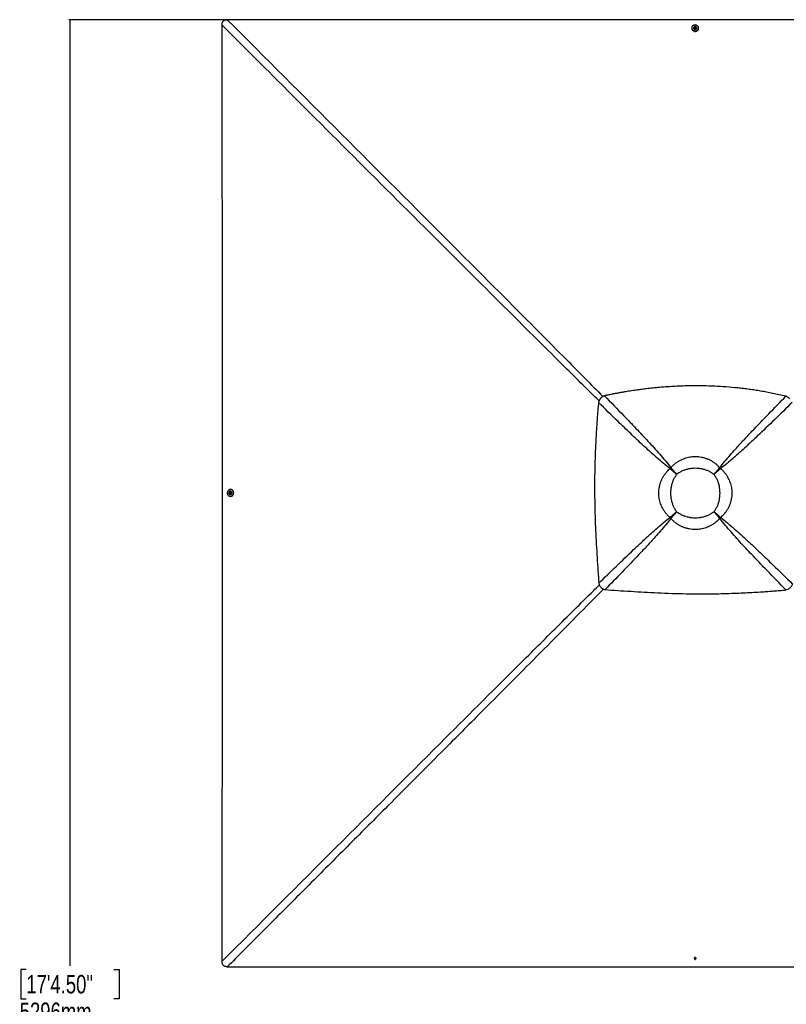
# Model space of a CAD drawing. Header units: millimetres. Extents: x 20 to 22981, y 40 to 19992.
# Tile 72 of 158: x 386 to 4544, y 14651 to 19992. Entities that reach past the tile are written whole.
import ezdxf

# ---------------------------------------------------------------- set-up
doc = ezdxf.new("R2010")
doc.units = ezdxf.units.MM
doc.header["$LTSCALE"] = 2
doc.layers.add('COMPONENT_GEOMETRY', color=7, linetype='Continuous')
doc.styles.add('SLDTEXTSTYLE0', font='TXT', dxfattribs={"width": 0.75})
doc.dimstyles.new('SLDDIMSTYLE0', dxfattribs={"dimtxt": 100, "dimasz": 6.604, "dimexe": 0, "dimexo": 0.0625, "dimgap": 25, "dimtad": 0, "dimtih": 1, "dimtoh": 1, "dimdec": 0, "dimrnd": 1e-09, "dimzin": 12, "dimdsep": 46, "dimtxsty": 'SLDTEXTSTYLE0', "dimsah": 1, "dimcen": 0.09, "dimadec": 0, "dimazin": 3, "dimtfac": 1, "dimtdec": 0, "dimtofl": 0, "dimtmove": 0, "dimatfit": 3, "dimfxl": 1, "dimfrac": 2, "dimtolj": 1, "dimtzin": 12, "dimarcsym": 0})

# ---------------------------------------------------------------- blocks, each defined once
blk = doc.blocks.new('_D_1')
at = {"layer": 'COMPONENT_GEOMETRY', "color": 7}
for p, q in [((4049.4, 19991.6), (652.3, 19991.6)), ((658.7, 19991.6), (658.7, 14860)), ((421.7, 14839.7), (391.2, 14839.7)), ((391.2, 14839.7), (391.2, 14680.9)), ((895.7, 14839.7), (926.2, 14839.7)), ((926.2, 14839.7), (926.2, 14680.9)), ((391.2, 14680.9), (421.7, 14680.9)), ((926.2, 14680.9), (895.7, 14680.9)), ((658.7, 9399.7), (658.7, 14531.3)), ((4049.4, 9399.7), (652.3, 9399.7))]:
    blk.add_line(p, q, dxfattribs=at)
for points in [[(658.7, 19991.6), (657.7, 19985), (659.7, 19985)], [(658.7, 9399.7), (659.7, 9406.3), (657.7, 9406.3)]]:
    blk.add_solid(points, dxfattribs=at)
at = {"layer": 'COMPONENT_GEOMETRY', "color": 7, "char_height": 100, "attachment_point": 1, "style": 'SLDTEXTSTYLE0'}
for s, insert in [('17\'4.50"', (421.7, 14809.8)), ('5296mm', (385.9, 14660.2))]:
    blk.add_mtext(s, dxfattribs=dict(at, insert=insert))

msp = doc.modelspace()

# ---------------------------------------------------------------- linework, layer by layer
at = {"color": 7, "linetype": 'Continuous', "lineweight": 25}
for p, q in [((4031.37, 19946.44), (4031.37, 19944.77)), ((4040.67, 19946.78), (4040.67, 19946.42)), ((4046.73, 19949.27), (4048.69, 19951.77)), ((4048.21, 19946.52), (4046.73, 19949.27)), ((4047.2, 19948.39), (4047.71, 19949.03)), ((4047.71, 19949.03), (4048.69, 19950.28)), ((4051.66, 19946.27), (4048.21, 19946.52)), ((4048.69, 19951.77), (4052.15, 19951.52)), ((4048.69, 19950.28), (4048.69, 19951.77)), ((4048.69, 19950.28), (4050.42, 19950.16)), ((4050.42, 19950.16), (4052.14, 19950.03)), ((4053.63, 19948.77), (4051.66, 19946.27)), ((4052.14, 19950.03), (4052.15, 19951.52)), ((4052.14, 19950.03), (4052.89, 19948.66)), ((4052.15, 19951.52), (4053.63, 19948.77)), ((4052.89, 19948.66), (4053.15, 19948.16)), ((4059.67, 19946.37), (4059.67, 19946.73)), ((4068.97, 19944.68), (4068.97, 19946.35)), ((3914.15, 17555.79), (3913.01, 17556.7)), ((3919.14, 17560.78), (3918.23, 17561.92)), ((3949.56, 17525.37), (3949.56, 17525.37)), ((4152.14, 17525.37), (4152.14, 17525.37)), ((4176.18, 17552.8), (4176.18, 17552.8)), ((4179.58, 17549.4), (4179.58, 17549.4)), ((4182.56, 17560.77), (4183.47, 17561.91)), ((4187.54, 17555.78), (4188.68, 17556.69)), ((1523.16, 17423.27), (1523.41, 17426.72)), ((1524.65, 17423.28), (1523.16, 17423.27)), ((1525.66, 17421.3), (1523.16, 17423.27)), ((1523.41, 17426.72), (1526.16, 17428.2)), ((1524.9, 17426.73), (1523.41, 17426.72)), ((1524.65, 17423.28), (1524.77, 17425)), ((1525.9, 17422.29), (1524.65, 17423.28)), ((1524.77, 17425), (1524.9, 17426.73)), ((1524.9, 17426.73), (1526.27, 17427.47)), ((1528.41, 17422.78), (1525.66, 17421.3)), ((1526.55, 17421.78), (1525.9, 17422.29)), ((1526.16, 17428.2), (1528.66, 17426.23)), ((1526.27, 17427.47), (1526.76, 17427.73)), ((1528.51, 17434.26), (1528.15, 17434.26)), ((1528.2, 17415.26), (1528.56, 17415.26)), ((1528.66, 17426.23), (1528.41, 17422.78)), ((1530.16, 17443.56), (1528.49, 17443.56)), ((1528.58, 17405.96), (1530.25, 17405.96)), ((3949.56, 17322.79), (3949.56, 17322.79)), ((4152.14, 17322.79), (4152.14, 17322.79)), ((3914.16, 17292.37), (3913.03, 17291.46)), ((3919.15, 17287.39), (3918.24, 17286.25)), ((3922.13, 17298.75), (3922.13, 17298.75)), ((3925.53, 17295.35), (3925.53, 17295.35)), ((4182.54, 17287.41), (4183.45, 17286.27)), ((4187.52, 17292.39), (4188.66, 17291.48)), ((3539.12, 16912.12), (3539.23, 16912.01)), ((4046.72, 14900.74), (4048.69, 14903.24)), ((4047.46, 14900.86), (4047.2, 14901.34)), ((4048.69, 14903.24), (4052.15, 14902.99)), ((4052.15, 14902.99), (4053.63, 14900.24)), ((4048.2, 14897.99), (4046.72, 14900.74)), ((4048.2, 14899.49), (4047.46, 14900.86)), ((4048.2, 14899.49), (4048.2, 14897.99)), ((4049.92, 14899.36), (4048.2, 14899.49)), ((4051.65, 14897.74), (4048.2, 14897.99)), ((4051.65, 14899.24), (4049.92, 14899.36)), ((4052.64, 14900.49), (4051.65, 14899.24)), ((4053.63, 14900.24), (4051.65, 14897.74)), ((4051.65, 14899.24), (4051.65, 14897.74)), ((4053.14, 14901.13), (4052.64, 14900.49))]:
    msp.add_line(p, q, dxfattribs=at)
at = {"color": 8, "linetype": 'Continuous', "lineweight": 25}
for p, q in [((3922.12, 17549.41), (3914.43, 17556.07)), ((3918.86, 17560.5), (3925.52, 17552.81)), ((4176.18, 17552.8), (4182.83, 17560.5)), ((4187.29, 17556.03), (4179.58, 17549.4)), ((3914.43, 17292.1), (3922.13, 17298.75)), ((3925.53, 17295.35), (3918.9, 17287.64)), ((4182.82, 17287.68), (4176.17, 17295.36)), ((4179.57, 17298.76), (4187.25, 17292.11))]:
    msp.add_line(p, q, dxfattribs=at)
at = {"color": 7, "linetype": 'Continuous', "lineweight": 25, "flags": 128}
for points in [[(4051.92, 19991.58), (3411.32, 19991.58), (2770.72, 19991.6), (2141.37, 19991.63), (1512.02, 19991.66)], [(6591.82, 19991.66), (5962.47, 19991.63), (5333.11, 19991.6), (4692.52, 19991.58), (4051.92, 19991.58)], [(1483.27, 19962.91), (1483.3, 19333.56), (1483.33, 18704.21), (1483.35, 18063.61), (1483.35, 17423.01)], [(4031.37, 19944.77), (4031.38, 19944.02), (4031.9, 19940.82), (4033.12, 19937.76), (4035, 19934.97), (4037.46, 19932.56), (4040.4, 19930.61), (4043.73, 19929.21), (4047.3, 19928.4), (4050.98, 19928.22), (4054.62, 19928.67), (4058.1, 19929.74), (4061.27, 19931.39), (4064.02, 19933.55), (4066.23, 19936.14), (4067.83, 19939.05), (4068.75, 19942.19), (4068.97, 19944.68)], [(4068.44, 19950.3), (4067.22, 19953.36), (4065.34, 19956.14), (4062.88, 19958.56), (4059.93, 19960.5), (4056.61, 19961.91), (4053.04, 19962.72), (4049.36, 19962.9), (4045.71, 19962.44), (4042.24, 19961.37), (4039.06, 19959.73), (4036.32, 19957.57), (4034.11, 19954.98), (4032.51, 19952.06), (4031.59, 19948.93), (4031.39, 19945.7), (4031.91, 19942.49), (4033.13, 19939.43), (4035, 19936.64), (4037.46, 19934.23), (4040.41, 19932.28), (4043.73, 19930.88), (4047.3, 19930.07), (4050.98, 19929.89), (4054.63, 19930.34), (4058.11, 19931.41), (4061.28, 19933.06), (4064.02, 19935.22), (4066.24, 19937.81), (4067.83, 19940.72), (4068.75, 19943.86), (4068.95, 19947.09), (4068.44, 19950.3)], [(4046.56, 19954.48), (4045.91, 19954.22), (4043.78, 19952.93), (4042.12, 19951.19), (4041.06, 19949.12), (4040.67, 19946.87), (4040.99, 19944.61), (4041.99, 19942.52), (4043.6, 19940.73), (4045.7, 19939.4), (4048.12, 19938.61), (4050.7, 19938.42), (4053.24, 19938.86), (4055.55, 19939.87), (4057.47, 19941.4), (4058.84, 19943.33), (4059.57, 19945.51), (4059.6, 19947.78), (4058.93, 19949.98), (4057.62, 19951.94), (4055.75, 19953.51), (4053.83, 19954.46)], [(4040.67, 19946.42), (4040.99, 19944.25), (4041.99, 19942.15), (4043.6, 19940.37), (4045.69, 19939.03), (4048.12, 19938.25), (4050.7, 19938.06), (4053.24, 19938.49), (4055.55, 19939.51), (4057.46, 19941.04), (4058.84, 19942.97), (4059.57, 19945.15), (4059.67, 19946.37)], [(4050.56, 19953.18), (4048.72, 19952.99), (4047.1, 19952.2), (4045.95, 19950.93), (4045.44, 19949.36), (4045.66, 19947.74), (4046.56, 19946.32), (4048.01, 19945.31), (4049.79, 19944.86), (4051.63, 19945.05), (4053.25, 19945.84), (4054.4, 19947.11), (4054.91, 19948.68), (4054.7, 19950.3), (4053.8, 19951.72), (4052.34, 19952.73), (4050.56, 19953.18)], [(4053.1, 19948.1), (4053.03, 19948.34), (4052.89, 19948.66)], [(1483.35, 17423.01), (1483.35, 16782.42), (1483.33, 16141.82), (1483.3, 15512.46), (1483.27, 14883.11)], [(1524.63, 17443.03), (1521.57, 17441.81), (1518.79, 17439.94), (1516.37, 17437.49), (1514.43, 17434.54), (1513.02, 17431.22), (1512.21, 17427.65), (1512.03, 17423.98), (1512.49, 17420.33), (1513.56, 17416.85), (1515.2, 17413.67), (1517.36, 17410.92), (1519.95, 17408.71), (1522.87, 17407.11), (1526, 17406.18), (1529.24, 17405.98), (1532.44, 17406.49), (1535.5, 17407.71), (1538.29, 17409.58), (1540.7, 17412.03), (1542.65, 17414.97), (1544.05, 17418.29), (1544.86, 17421.86), (1545.04, 17425.54), (1544.59, 17429.19), (1543.52, 17432.67), (1541.87, 17435.85), (1539.71, 17438.6), (1537.12, 17440.81), (1534.21, 17442.41), (1531.07, 17443.33), (1527.84, 17443.54), (1524.63, 17443.03)], [(1520.47, 17421.1), (1520.71, 17420.51), (1522, 17418.37), (1523.74, 17416.71), (1525.81, 17415.65), (1528.06, 17415.26), (1530.32, 17415.58), (1532.41, 17416.57), (1534.2, 17418.18), (1535.53, 17420.27), (1536.32, 17422.7), (1536.51, 17425.27), (1536.07, 17427.81), (1535.06, 17430.13), (1533.53, 17432.04), (1531.6, 17433.42), (1529.42, 17434.15), (1527.15, 17434.19), (1524.95, 17433.52), (1522.99, 17432.21), (1521.42, 17430.34), (1520.45, 17428.37)], [(1521.75, 17425.14), (1521.94, 17423.3), (1522.73, 17421.68), (1524, 17420.53), (1525.57, 17420.02), (1527.19, 17420.23), (1528.61, 17421.13), (1529.62, 17422.58), (1530.07, 17424.36), (1529.88, 17426.2), (1529.09, 17427.82), (1527.82, 17428.98), (1526.25, 17429.49), (1524.63, 17429.28), (1523.21, 17428.38), (1522.2, 17426.92), (1521.75, 17425.14)], [(1526.82, 17427.68), (1526.59, 17427.61), (1526.27, 17427.47)], [(1528.56, 17415.26), (1530.68, 17415.58), (1532.78, 17416.57), (1534.56, 17418.18), (1535.9, 17420.27), (1536.68, 17422.7), (1536.87, 17425.28), (1536.44, 17427.82), (1535.42, 17430.13), (1533.89, 17432.04), (1531.96, 17433.42), (1529.78, 17434.15), (1528.51, 17434.26)], [(1530.25, 17405.96), (1530.91, 17405.98), (1534.11, 17406.49), (1537.17, 17407.71), (1539.96, 17409.58), (1542.37, 17412.04), (1544.32, 17414.98), (1545.72, 17418.3), (1546.53, 17421.87), (1546.71, 17425.55), (1546.26, 17429.2), (1545.19, 17432.68), (1543.54, 17435.85), (1541.38, 17438.6), (1538.79, 17440.82), (1535.88, 17442.42), (1532.74, 17443.34), (1530.16, 17443.56)], [(4049.78, 14896.34), (4051.62, 14896.52), (4053.24, 14897.31), (4054.4, 14898.59), (4054.91, 14900.15), (4054.7, 14901.76), (4053.8, 14903.19), (4052.35, 14904.2), (4050.56, 14904.64), (4048.72, 14904.46), (4047.1, 14903.67), (4045.95, 14902.39), (4045.44, 14900.83), (4045.65, 14899.21), (4046.55, 14897.79), (4048, 14896.78), (4049.78, 14896.34)], [(4047.24, 14901.4), (4047.31, 14901.18), (4047.46, 14900.86)], [(1512, 14854.36), (1826.68, 14854.38), (2141.36, 14854.39), (2456.04, 14854.41), (2770.72, 14854.42), (3091.02, 14854.43), (3411.32, 14854.44), (3731.62, 14854.44), (4051.92, 14854.44)], [(4051.92, 14854.44), (4692.52, 14854.44), (5333.11, 14854.42), (5962.48, 14854.39), (6535.83, 14854.36)]]:
    msp.add_lwpolyline(points, dxfattribs=at)
at = {"color": 7, "linetype": 'Continuous', "lineweight": 25}
for centre, radius, start, end in [((4050.17, 19944.48), 10.63, 85.89131, 109.85526), ((4049.66, 19947.48), 2.5, 141.58858, 162.3847), ((4050.14, 19947.01), 3.16, 84.9034, 140.26512), ((4050.27, 19947.14), 3.02, 30.16213, 87.2776), ((4050.17, 19944.48), 10.63, 69.86139, 85.89131), ((4094.96, 17379.97), 253.65, 134.16669, 135.83331), ((4088.18, 17386.75), 242.62, 134.16669, 135.83331), ((4040.78, 17434.15), 165.42, 134.16669, 135.83331), ((4060.87, 17434.09), 165.49, 44.16827, 45.83254), ((4060.83, 17434.14), 165.49, 44.14563, 45.81008), ((4013.37, 17386.73), 242.71, 44.14563, 45.81008), ((4006.59, 17379.96), 253.75, 44.14563, 45.81008), ((1530.45, 17424.76), 10.63, 175.89078, 200.13861), ((1530.45, 17424.76), 10.63, 160.14474, 175.89078), ((1527.92, 17424.72), 3.16, 174.91824, 230.22539), ((1527.78, 17424.86), 3.02, 120.1044, 177.28995), ((1527.45, 17424.25), 2.5, 231.53282, 252.58294), ((4094.97, 17468.34), 253.75, 224.18992, 225.85437), ((4088.2, 17461.56), 242.71, 224.18992, 225.85437), ((4040.84, 17414.06), 165.49, 224.16746, 225.83173), ((4040.79, 17414.1), 165.49, 224.18992, 225.85437), ((4060.82, 17414.11), 165.55, 314.16889, 315.83111), ((4013.36, 17461.57), 242.81, 314.16889, 315.83111), ((4006.58, 17468.35), 253.85, 314.16889, 315.83111), ((4050.16, 14905.05), 10.63, 249.38327, 265.89688), ((4050.06, 14902.38), 3.02, 210.15932, 267.30967), ((4050.16, 14905.05), 10.63, 265.89688, 290.89848), ((4050.2, 14902.52), 3.17, 264.91532, 320.16894), ((4050.68, 14902.04), 2.5, 321.49051, 342.40814)]:
    msp.add_arc(centre, radius, start, end, dxfattribs=at)
for points, knots in [([(1483.27, 19962.91), (1483.33, 19964.84), (1483.46, 19968.75), (1484.57, 19973.9), (1486.28, 19978.25), (1488.34, 19981.71), (1491.03, 19984.78), (1495.11, 19987.97), (1500.38, 19990.25), (1506.44, 19991.49), (1510.15, 19991.6), (1512.02, 19991.66)], [0, 0, 0, 0, 0.125074, 0.2528462, 0.338625, 0.426559, 0.5124713, 0.6014208, 0.7600165, 0.8786617, 1, 1, 1, 1]), ([(4542.1, 17949.16), (4529.97, 17951.99), (4506.35, 17957.5), (4471.5, 17964.8), (4437.99, 17971.26), (4405.44, 17976.97), (4373.66, 17982.03), (4342.43, 17986.51), (4311.68, 17990.46), (4270.38, 17995.13), (4218.54, 17999.83), (4156.03, 18003.65), (4101.21, 18005.4), (4053.81, 18005.81), (4013.63, 18005.43), (3972.98, 18004.3), (3931.65, 18002.4), (3889.39, 17999.67), (3853.04, 17996.64), (3822.7, 17993.66), (3798.49, 17991.04), (3773.55, 17988.07), (3747.63, 17984.7), (3724.79, 17981.48), (3705.13, 17978.53), (3688.82, 17975.97), (3671.7, 17973.17), (3657.76, 17970.8), (3647.12, 17968.92), (3640.01, 17967.66), (3632.51, 17966.3), (3624.53, 17964.82), (3616.96, 17963.4), (3609.39, 17961.96), (3601.49, 17960.44), (3592.15, 17958.6), (3582.28, 17956.62), (3572.9, 17954.71), (3564.81, 17953.03), (3559.87, 17951.99), (3557.63, 17951.52)], [0, 0, 0, 0, 0.0376744, 0.0733454, 0.1076573, 0.1408366, 0.173241, 0.2049401, 0.2361659, 0.266948, 0.3305396, 0.3934096, 0.4561274, 0.4962194, 0.5366209, 0.577492, 0.6190796, 0.6616072, 0.7054231, 0.7292998, 0.7537277, 0.7789877, 0.8052209, 0.8327103, 0.8486975, 0.865302, 0.8825876, 0.9011495, 0.9080222, 0.915265, 0.9229518, 0.9310783, 0.93979, 0.9462363, 0.9543523, 0.9641226, 0.9750181, 0.9847567, 0.9930794, 1, 1, 1, 1]), ([(3557.63, 17951.52), (3555.66, 17950.73), (3551.78, 17949.16), (3546.28, 17945.93), (3541.17, 17942.02), (3537.12, 17937.89), (3534.02, 17933.96), (3531.67, 17930.37), (3528.36, 17924.31), (3526.71, 17919.09), (3525.51, 17915.25)], [0, 0, 0, 0, 0.1264787, 0.2490105, 0.3787287, 0.507737, 0.5912047, 0.6758374, 0.7620547, 1, 1, 1, 1]), ([(3557.63, 17951.52), (3592.77, 17915.49), (3650.05, 17856.76), (3728.76, 17774.77), (3783.08, 17717.18), (3825.94, 17670.6), (3857.59, 17635.19), (3888.73, 17599.32), (3908.4, 17574.38), (3918.23, 17561.92)], [0, 0, 0, 0, 0.2839175, 0.4627989, 0.6416931, 0.7312098, 0.8207246, 0.9103698, 1, 1, 1, 1]), ([(4183.47, 17561.91), (4192.51, 17573.41), (4210.62, 17596.41), (4239.21, 17629.6), (4273.27, 17667.77), (4312.91, 17710.89), (4373.27, 17774.96), (4449.62, 17854.42), (4511.27, 17917.58), (4542.1, 17949.16)], [0, 0, 0, 0, 0.0830755, 0.1661799, 0.2492822, 0.3742524, 0.4992252, 0.7496044, 1, 1, 1, 1]), ([(4562.81, 17935.81), (4561.28, 17937.24), (4558.2, 17940.12), (4551.43, 17944.95), (4545.8, 17947.49), (4542.1, 17949.16)], [0, 0, 0, 0, 0.253108, 0.5086806, 1, 1, 1, 1]), ([(3525.51, 17915.25), (3524.56, 17904.54), (3522.74, 17883.84), (3520.3, 17853.65), (3518.12, 17825.04), (3516.17, 17797.59), (3514.42, 17771.01), (3512.84, 17745.17), (3511.05, 17713.18), (3509.18, 17675.29), (3507.42, 17631.65), (3505.93, 17584.5), (3504.84, 17533.8), (3504.3, 17479.53), (3504.37, 17426.36), (3505.11, 17365.39), (3506.83, 17296.83), (3509.8, 17220.89), (3513.59, 17146.64), (3517.95, 17074.11), (3522.61, 17003.52), (3525.72, 16957.11), (3527.25, 16934.27)], [0, 0, 0, 0, 0.032848, 0.0634837, 0.0925205, 0.1204906, 0.147532, 0.1738828, 0.199574, 0.2453768, 0.2897483, 0.3329773, 0.3894376, 0.4446269, 0.4987034, 0.5518212, 0.6308141, 0.7081334, 0.7838893, 0.8578773, 0.9300475, 1, 1, 1, 1]), ([(3913.01, 17556.7), (3900.6, 17566.49), (3875.76, 17586.08), (3839.99, 17617.12), (3804.63, 17648.72), (3758.01, 17691.61), (3700.32, 17746.02), (3618.93, 17824.15), (3560.84, 17880.8), (3525.51, 17915.25)], [0, 0, 0, 0, 0.0897639, 0.1795426, 0.2695103, 0.35948, 0.5397535, 0.7200459, 1, 1, 1, 1]), ([(4576.25, 17915), (4544.72, 17884.27), (4481.64, 17822.81), (4402.26, 17746.66), (4338.2, 17686.4), (4295, 17646.75), (4256.71, 17612.63), (4223.36, 17583.93), (4200.23, 17565.77), (4188.68, 17556.69)], [0, 0, 0, 0, 0.2498248, 0.4996602, 0.6246523, 0.7496417, 0.8331029, 0.916566, 1, 1, 1, 1]), ([(3918.23, 17561.92), (3922.01, 17565.91), (3929.61, 17573.91), (3942.36, 17584.72), (3956.15, 17594.55), (3968.71, 17601.79), (3980.93, 17607.68), (3992.67, 17612.39), (4006.49, 17616.66), (4020.79, 17619.8), (4035.65, 17621.76), (4051.22, 17622.45), (4067.42, 17621.68), (4084.06, 17619.28), (4100.64, 17615.22), (4113.34, 17610.73), (4125.15, 17605.66), (4136.09, 17600.15), (4149.34, 17591.98), (4161.98, 17582.57), (4173.45, 17572.53), (4180.28, 17565.28), (4183.47, 17561.91)], [0, 0, 0, 0, 0.0549576, 0.1103181, 0.1670249, 0.2242321, 0.2551085, 0.3026777, 0.3505716, 0.3995016, 0.4487947, 0.4999722, 0.5549451, 0.6104354, 0.6675819, 0.7253037, 0.7448328, 0.7960513, 0.8476559, 0.9004307, 0.9535877, 1, 1, 1, 1]), ([(3913.02, 17291.46), (3909.04, 17295.25), (3901.03, 17302.84), (3890.22, 17315.6), (3880.39, 17329.39), (3873.14, 17341.95), (3867.25, 17354.17), (3862.54, 17365.92), (3858.27, 17379.73), (3855.13, 17394.04), (3853.17, 17408.89), (3852.48, 17424.47), (3853.25, 17440.67), (3855.65, 17457.31), (3859.71, 17473.89), (3864.2, 17486.59), (3869.27, 17498.39), (3874.78, 17509.33), (3882.95, 17522.58), (3892.35, 17535.22), (3902.39, 17546.69), (3909.64, 17553.52), (3913.01, 17556.7)], [0, 0, 0, 0, 0.0549575, 0.110318, 0.1670243, 0.224231, 0.2551609, 0.3027292, 0.3506222, 0.3995513, 0.4488435, 0.5000386, 0.5550115, 0.6105017, 0.6676482, 0.7253698, 0.7448852, 0.7960994, 0.8476997, 0.90047, 0.9536225, 1, 1, 1, 1]), ([(3949.56, 17525.37), (3945.35, 17528.93), (3936.96, 17536.04), (3924.66, 17546.59), (3916.88, 17553.34), (3913.01, 17556.7)], [0, 0, 0, 0, 0.3362893, 0.669536, 1, 1, 1, 1]), ([(3949.56, 17525.37), (3945.48, 17528.83), (3937.35, 17535.73), (3925.43, 17545.98), (3917.9, 17552.53), (3914.15, 17555.79)], [0, 0, 0, 0, 0.33629034, 0.66953719, 1, 1, 1, 1]), ([(3949.56, 17525.37), (3946.06, 17520.51), (3939.04, 17510.77), (3930.91, 17494.65), (3924.53, 17477.76), (3920.1, 17460.19), (3917.45, 17442.23), (3916.58, 17424.09), (3917.45, 17405.94), (3920.09, 17387.98), (3924.53, 17370.41), (3930.91, 17353.51), (3939.03, 17337.39), (3946.06, 17327.65), (3949.56, 17322.79)], [0, 0, 0, 0, 0.0828376, 0.1660188, 0.2489376, 0.3325193, 0.4163379, 0.4999634, 0.5835923, 0.6674145, 0.7509995, 0.8339392, 0.9171415, 1, 1, 1, 1]), ([(3918.23, 17561.92), (3921.59, 17558.05), (3928.34, 17550.27), (3938.9, 17537.97), (3946, 17529.58), (3949.56, 17525.37)], [0, 0, 0, 0, 0.3304639, 0.6637107, 1, 1, 1, 1]), ([(3919.14, 17560.78), (3922.4, 17557.03), (3928.95, 17549.5), (3939.2, 17537.58), (3946.1, 17529.45), (3949.56, 17525.37)], [0, 0, 0, 0, 0.33046278, 0.66370964, 1, 1, 1, 1]), ([(3949.56, 17525.37), (3949.5, 17525.42), (3947.13, 17527.47), (3942.43, 17531.54), (3935.54, 17537.56), (3928.72, 17543.56), (3924.32, 17547.46), (3922.12, 17549.41)], [0, 0, 0, 0, 0.0070698, 0.2519865, 0.4989749, 0.7483931, 1, 1, 1, 1]), ([(3925.52, 17552.81), (3927.46, 17550.63), (3931.35, 17546.23), (3937.33, 17539.42), (3943.37, 17532.52), (3947.44, 17527.82), (3949.51, 17525.43), (3949.56, 17525.37)], [0, 0, 0, 0, 0.2494182, 0.5010251, 0.7459419, 0.9929302, 1, 1, 1, 1]), ([(4152.14, 17525.37), (4147.28, 17528.87), (4137.54, 17535.9), (4121.42, 17544.02), (4104.52, 17550.4), (4086.95, 17554.84), (4068.99, 17557.48), (4050.84, 17558.35), (4032.7, 17557.48), (4014.74, 17554.83), (3997.17, 17550.4), (3980.28, 17544.02), (3964.16, 17535.89), (3954.42, 17528.87), (3949.56, 17525.37)], [0, 0, 0, 0, 0.0828585, 0.1660608, 0.2490005, 0.3325855, 0.4164077, 0.5000366, 0.5836621, 0.6674807, 0.7510624, 0.8339812, 0.9171624, 1, 1, 1, 1]), ([(4152.14, 17525.37), (4155.71, 17529.58), (4162.8, 17537.96), (4173.36, 17550.26), (4180.1, 17558.03), (4183.46, 17561.9)], [0, 0, 0, 0, 0.33628771, 0.66953454, 1, 1, 1, 1]), ([(4152.14, 17525.37), (4155.6, 17529.45), (4162.5, 17537.57), (4172.74, 17549.48), (4179.29, 17557.02), (4182.55, 17560.76)], [0, 0, 0, 0, 0.3362888, 0.6695357, 1, 1, 1, 1]), ([(4188.68, 17556.69), (4184.81, 17553.33), (4177.03, 17546.59), (4164.74, 17536.03), (4156.35, 17528.93), (4152.14, 17525.37)], [0, 0, 0, 0, 0.3304598, 0.6637068, 1, 1, 1, 1]), ([(4187.54, 17555.78), (4183.79, 17552.52), (4176.26, 17545.97), (4164.35, 17535.72), (4156.22, 17528.83), (4152.14, 17525.37)], [0, 0, 0, 0, 0.3304587, 0.6637057, 1, 1, 1, 1]), ([(4152.14, 17322.79), (4155.64, 17327.65), (4162.67, 17337.39), (4170.8, 17353.51), (4177.18, 17370.41), (4181.62, 17387.97), (4184.26, 17405.94), (4185.14, 17424.09), (4184.26, 17442.23), (4181.61, 17460.2), (4177.18, 17477.76), (4170.8, 17494.66), (4162.67, 17510.77), (4155.64, 17520.51), (4152.14, 17525.37)], [0, 0, 0, 0, 0.08285149, 0.16604664, 0.24897917, 0.33257125, 0.41640062, 0.50003657, 0.58366908, 0.66749499, 0.75108371, 0.83399536, 0.91716933, 1, 1, 1, 1]), ([(4188.68, 17556.69), (4192.66, 17552.91), (4200.66, 17545.31), (4211.48, 17532.55), (4221.3, 17518.76), (4228.54, 17506.21), (4234.42, 17493.99), (4239.13, 17482.26), (4243.4, 17468.44), (4246.54, 17454.13), (4248.5, 17439.28), (4249.19, 17423.71), (4248.41, 17407.51), (4246.02, 17390.87), (4241.96, 17374.29), (4237.47, 17361.59), (4232.4, 17349.78), (4226.89, 17338.84), (4218.72, 17325.59), (4209.31, 17312.95), (4199.27, 17301.48), (4192.03, 17294.65), (4188.66, 17291.48)], [0, 0, 0, 0, 0.0549654, 0.1103338, 0.1670488, 0.2242641, 0.2550707, 0.3026498, 0.3505537, 0.399494, 0.4487973, 0.4999722, 0.5549529, 0.610451, 0.6676055, 0.7253351, 0.7448706, 0.7960986, 0.8477126, 0.900497, 0.9536637, 1, 1, 1, 1]), ([(3913.03, 17291.47), (3916.9, 17294.83), (3924.67, 17301.57), (3936.97, 17312.13), (3945.35, 17319.23), (3949.56, 17322.79)], [0, 0, 0, 0, 0.3304655, 0.6637123, 1, 1, 1, 1]), ([(3914.17, 17292.38), (3917.92, 17295.64), (3925.45, 17302.19), (3937.36, 17312.43), (3945.48, 17319.33), (3949.56, 17322.79)], [0, 0, 0, 0, 0.3304643, 0.6637113, 1, 1, 1, 1]), ([(3949.56, 17322.79), (3946, 17318.58), (3938.9, 17310.19), (3928.34, 17297.9), (3921.6, 17290.12), (3918.24, 17286.25)], [0, 0, 0, 0, 0.3362932, 0.6695402, 1, 1, 1, 1]), ([(3949.56, 17322.79), (3946.1, 17318.71), (3939.21, 17310.59), (3928.96, 17298.67), (3922.41, 17291.14), (3919.15, 17287.39)], [0, 0, 0, 0, 0.3362943, 0.6695413, 1, 1, 1, 1]), ([(3949.56, 17322.79), (3954.42, 17319.29), (3964.16, 17312.26), (3980.27, 17304.14), (3997.17, 17297.75), (4014.73, 17293.32), (4032.7, 17290.67), (4050.84, 17289.79), (4068.99, 17290.67), (4086.96, 17293.31), (4104.53, 17297.75), (4121.42, 17304.13), (4137.54, 17312.26), (4147.28, 17319.29), (4152.14, 17322.79)], [0, 0, 0, 0, 0.0828307, 0.1660046, 0.2489163, 0.332505, 0.4163309, 0.4999634, 0.5835994, 0.6674288, 0.7510208, 0.8339534, 0.9171485, 1, 1, 1, 1]), ([(4152.14, 17322.79), (4156.35, 17319.23), (4164.73, 17312.13), (4177.02, 17301.58), (4184.79, 17294.83), (4188.66, 17291.48)], [0, 0, 0, 0, 0.3362917, 0.6695387, 1, 1, 1, 1]), ([(4183.45, 17286.27), (4180.1, 17290.14), (4173.35, 17297.91), (4162.8, 17310.2), (4155.7, 17318.58), (4152.14, 17322.79)], [0, 0, 0, 0, 0.3304613, 0.6637083, 1, 1, 1, 1]), ([(4182.54, 17287.41), (4179.28, 17291.15), (4172.74, 17298.68), (4162.49, 17310.59), (4155.6, 17318.71), (4152.14, 17322.79)], [0, 0, 0, 0, 0.3304601, 0.6637073, 1, 1, 1, 1]), ([(4152.14, 17322.79), (4156.22, 17319.33), (4164.34, 17312.44), (4176.25, 17302.19), (4183.78, 17295.65), (4187.52, 17292.39)], [0, 0, 0, 0, 0.3362927, 0.6695399, 1, 1, 1, 1]), ([(3527.25, 16934.27), (3558.63, 16964.9), (3621.41, 17026.18), (3700.42, 17102.09), (3764.18, 17162.15), (3807.18, 17201.68), (3845.3, 17235.7), (3878.5, 17264.3), (3901.52, 17282.41), (3913.02, 17291.46)], [0, 0, 0, 0, 0.2498244, 0.4996596, 0.6246518, 0.7496414, 0.8331026, 0.9165658, 1, 1, 1, 1]), ([(3918.24, 17286.25), (3909.24, 17274.79), (3891.23, 17251.86), (3862.78, 17218.77), (3828.88, 17180.7), (3789.44, 17137.71), (3729.38, 17073.83), (3653.4, 16994.61), (3592.04, 16931.63), (3561.36, 16900.15)], [0, 0, 0, 0, 0.0830759, 0.1661805, 0.249283, 0.3742529, 0.4992254, 0.7496044, 1, 1, 1, 1]), ([(4183.45, 17286.27), (4179.67, 17282.28), (4172.07, 17274.28), (4159.32, 17263.46), (4145.53, 17253.64), (4132.97, 17246.4), (4120.75, 17240.51), (4109.01, 17235.8), (4095.2, 17231.53), (4080.89, 17228.39), (4066.04, 17226.43), (4050.46, 17225.74), (4034.26, 17226.52), (4017.62, 17228.91), (4001.04, 17232.97), (3988.34, 17237.46), (3976.53, 17242.53), (3965.6, 17248.04), (3952.34, 17256.21), (3939.7, 17265.61), (3928.24, 17275.65), (3921.42, 17282.89), (3918.24, 17286.25)], [0, 0, 0, 0, 0.0549654, 0.1103337, 0.1670482, 0.224263, 0.2551231, 0.3027014, 0.3506043, 0.3995436, 0.4488461, 0.5000386, 0.5550193, 0.6105173, 0.6676717, 0.7254012, 0.744923, 0.7961467, 0.8477565, 0.9005364, 0.9536985, 1, 1, 1, 1]), ([(4542.37, 16898.41), (4508.16, 16933.49), (4451.72, 16991.37), (4373.74, 17072.58), (4319.2, 17130.4), (4276.15, 17177.16), (4244.36, 17212.71), (4213.08, 17248.72), (4193.33, 17273.75), (4183.45, 17286.27)], [0, 0, 0, 0, 0.277695, 0.4581314, 0.6385805, 0.7288749, 0.8191674, 0.9095913, 1, 1, 1, 1]), ([(4188.66, 17291.48), (4201.13, 17281.64), (4226.06, 17261.97), (4261.97, 17230.79), (4297.47, 17199.06), (4344.27, 17155.98), (4402.2, 17101.34), (4484.21, 17022.59), (4542.84, 16965.41), (4578.62, 16930.51)], [0, 0, 0, 0, 0.0895505, 0.1791159, 0.2688698, 0.3586256, 0.5384695, 0.7183323, 1, 1, 1, 1]), ([(3527.25, 16934.27), (3527.6, 16932.91), (3528.3, 16930.25), (3529.7, 16926.43), (3531.72, 16922.02), (3534.65, 16917.06), (3537.62, 16913.78), (3539.12, 16912.12)], [0, 0, 0, 0, 0.1652591, 0.3248597, 0.4794964, 0.7365719, 1, 1, 1, 1]), ([(3539.23, 16912.01), (3540.31, 16911), (3542.46, 16908.99), (3546.06, 16906.44), (3550.32, 16904), (3555.41, 16901.77), (3559.35, 16900.7), (3561.36, 16900.15)], [0, 0, 0, 0, 0.1744124, 0.3467131, 0.5184953, 0.7532276, 1, 1, 1, 1]), ([(3561.36, 16900.15), (3584.21, 16898.62), (3630.61, 16895.52), (3701.2, 16890.86), (3773.73, 16886.51), (3847.98, 16882.72), (3923.92, 16879.74), (3992.8, 16878.02), (4054.42, 16877.27), (4108.59, 16877.22), (4163.91, 16877.8), (4220.61, 16879.06), (4273.6, 16880.87), (4322.97, 16883.06), (4368.8, 16885.5), (4409.68, 16888.05), (4445.51, 16890.54), (4476.15, 16892.84), (4508.58, 16895.44), (4530.83, 16897.4), (4542.37, 16898.41)], [0, 0, 0, 0, 0.0699474, 0.1421134, 0.216098, 0.2918514, 0.3691691, 0.4481615, 0.502253, 0.5573434, 0.6135897, 0.6711755, 0.730548, 0.7755281, 0.8220901, 0.8707305, 0.900633, 0.9317723, 0.9646054, 1, 1, 1, 1]), ([(4542.37, 16898.41), (4546.21, 16899.62), (4552.11, 16901.48), (4559.31, 16905.63), (4564.47, 16909.49), (4569.09, 16914.04), (4573.01, 16919.14), (4576.26, 16924.65), (4577.82, 16928.54), (4578.62, 16930.51)], [0, 0, 0, 0, 0.23836382, 0.36638076, 0.49132724, 0.62053671, 0.75044622, 0.87324274, 1, 1, 1, 1]), ([(1512, 14854.36), (1510.05, 14854.42), (1506.15, 14854.55), (1500.99, 14855.67), (1496.67, 14857.38), (1493.19, 14859.45), (1490.14, 14862.14), (1486.95, 14866.21), (1484.68, 14871.48), (1483.44, 14877.54), (1483.33, 14881.25), (1483.27, 14883.11)], [0, 0, 0, 0, 0.1264222, 0.2525718, 0.339466, 0.4262581, 0.513661, 0.6010777, 0.7596734, 0.8797284, 1, 1, 1, 1])]:
    msp.add_open_spline(points, degree=3, knots=knots, dxfattribs=at)
at = {"color": 8, "linetype": 'Continuous', "lineweight": 25}
for points, knots in [([(1512.02, 19991.66), (1718.59, 19784.93), (2123.48, 19379.72), (2632.93, 18869.56), (3040.2, 18461.05), (3314.9, 18185.21), (3484.29, 18013.83), (3549.62, 17947.73)], [0, 0, 0, 0, 0.3037022, 0.5952803, 0.7492989, 0.9033177, 1, 1, 1, 1]), ([(3528.67, 17923.86), (3462.09, 17989.67), (3290.21, 18159.54), (3013.88, 18434.73), (2489.22, 18957.81), (1979.14, 19467.4), (1573.94, 19872.3), (1483.27, 19962.91)], [0, 0, 0, 0, 0.0973305, 0.2512385, 0.4051468, 0.866887, 1, 1, 1, 1]), ([(1483.27, 14883.11), (1689.92, 15089.79), (2084.2, 15484.11), (2617.05, 16016.63), (3012.61, 16411.46), (3289.95, 16687.55), (3439.38, 16835.86), (3519.57, 16915.01), (3530.19, 16925.48)], [0, 0, 0, 0, 0.30314306, 0.57838425, 0.78144627, 0.88297756, 0.9845092, 1, 1, 1, 1]), ([(3552.64, 16903.13), (3542.16, 16892.49), (3480.23, 16829.62), (3314.92, 16662.62), (3108, 16454.45), (2883.6, 16229.08), (2659.08, 16003.79), (2451.72, 15795.88), (2244.32, 15588), (2071.46, 15414.78), (1874.49, 15217.44), (1688.01, 15030.64), (1570.67, 14913.12), (1512, 14854.36)], [0, 0, 0, 0, 0.0155107, 0.0916561, 0.2439483, 0.3200948, 0.4216235, 0.5739232, 0.6246898, 0.7262229, 0.8277561, 0.913878, 1, 1, 1, 1])]:
    msp.add_open_spline(points, degree=3, knots=knots, dxfattribs=at)

# ---------------------------------------------------------------- dimensions: what is measured, and where the dimension line sits
at = {"layer": 'COMPONENT_GEOMETRY', "color": 7}
dim = msp.add_linear_dim(base=(658.67, 9399.71), p1=(4051.92, 19991.58), p2=(4051.92, 9399.71), angle=90, dimstyle='SLDDIMSTYLE0', dxfattribs=at)
dim.commit()
dim.dimension.update_dxf_attribs({"geometry": '_D_1', "text_midpoint": (658.67, 14695.64), "dimtype": 160})

doc.saveas('drawing.dxf')
